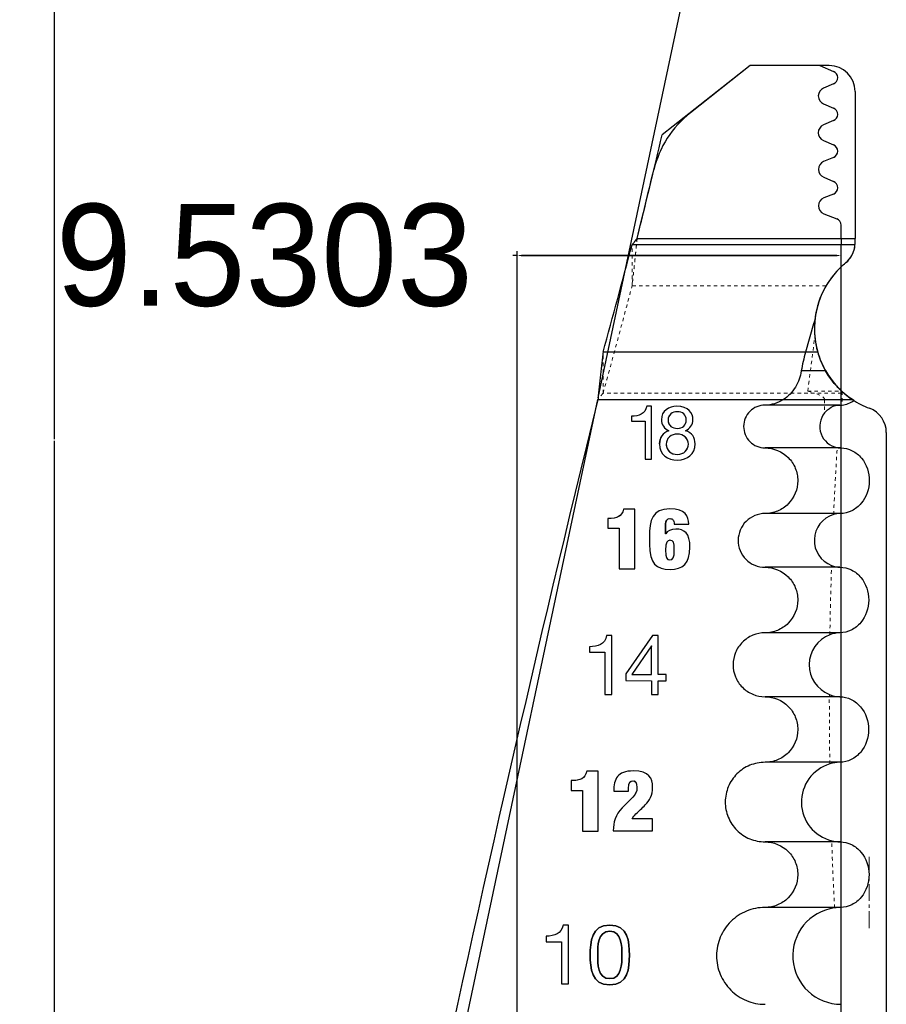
# Model space of a CAD drawing. Header units: inches. Extents: x -122 to 123, y -201 to 75.
# Tile 4 of 191: x -75 to -50, y -47 to -18. Entities that reach past the tile are written whole.
import ezdxf

# ---------------------------------------------------------------- set-up
doc = ezdxf.new("R2010")
doc.units = ezdxf.units.IN
doc.header["$MEASUREMENT"] = 0
doc.header["$PDSIZE"] = -1
doc.linetypes.add('CENTERX2', pattern=[0.8, 0.5, -0.1, 0.1, -0.1])
doc.linetypes.add('HIDDEN', pattern=[0.075, 0.05, -0.025])
doc.dimstyles.get("Standard").update_dxf_attribs({"dimtxt": 0.18, "dimasz": 0.18, "dimexe": 0.18, "dimexo": 0.0625, "dimgap": 0.09, "dimtad": 0, "dimtih": 1, "dimtoh": 1, "dimdec": 4, "dimzin": 0, "dimdsep": 46, "dimtxsty": 'Standard', "dimcen": 0.09, "dimadec": 0, "dimazin": 0, "dimtfac": 1, "dimtdec": 4, "dimtofl": 0, "dimtmove": 0, "dimatfit": 3, "dimfxl": 1, "dimtolj": 1, "dimtzin": 0, "dimarcsym": 0})

# ---------------------------------------------------------------- blocks, each defined once
blk = doc.blocks.new('*D118')
at = {"color": 0, "lineweight": -2}
for p, q in [((-60.428, -24.503), (-60.558, -24.503)), ((-60.428, -64.241), (-60.428, -24.378)), ((-51.027, -24.503), (-60.298, -24.503)), ((-60.298, -24.503), (-51.027, -24.503)), ((-50.897, -77.541), (-50.897, -24.378))]:
    blk.add_line(p, q, dxfattribs=at)
at = {"color": 0}
for points in [[(-60.298, -24.481), (-60.298, -24.525), (-60.428, -24.503)], [(-51.027, -24.525), (-51.027, -24.481), (-50.897, -24.503)]]:
    blk.add_solid(points, dxfattribs=at)
at = {"layer": 'Defpoints', "color": 0}
for p in [(-60.428, -24.503), (-60.428, -24.503), (-60.428, -64.291), (-50.897, -77.591)]:
    blk.add_point(p, dxfattribs=at)
at = {"color": 0, "insert": (-67.868, -24.503), "char_height": 3, "attachment_point": 5}
blk.add_mtext('\\A1;9.5303', dxfattribs=at)
blk = doc.blocks.new('*D151')
at = {"color": 0, "lineweight": -2}
for p, q in [((-74.046, -29.906), (-74.046, 1.231)), ((-58.046, -28.694), (-52.18, -1.065))]:
    blk.add_line(p, q, dxfattribs=at)
for start, end in [(88.81779, 89.92917), (78.0848, 79.15327)]:
    blk.add_arc((-74.046, -104.057), 105.162, start, end, dxfattribs=at)
at = {"color": 0}
for points in [[(-73.916, 1.127), (-73.916, 1.084), (-74.046, 1.106)], [(-52.338, -1.181), (-52.329, -1.139), (-52.206, -1.187)]]:
    blk.add_solid(points, dxfattribs=at)
at = {"layer": 'Defpoints', "color": 0}
for p in [(-59.427, 0.085), (-58.056, -28.743), (-74.046, -29.956), (-74.046, -57.418), (-67.387, -72.693)]:
    blk.add_point(p, dxfattribs=at)
at = {"color": 0, "insert": (-63.066, 0.531), "char_height": 3, "attachment_point": 5}
blk.add_mtext('\\A1;11.9860%%d', dxfattribs=at)

msp = doc.modelspace()

# ---------------------------------------------------------------- linework, layer by layer
at = {"color": 7, "linetype": 'Continuous', "lineweight": 25}
for p, q in [((-53.57408, -18.91301), (-56.16262, -20.95539)), ((-53.57408, -18.91301), (-55.33365, -20.30133)), ((-51.2505, -18.91301), (-53.57408, -18.91301)), ((-51.5217, -18.91301), (-53.57408, -18.91301)), ((-51.2505, -18.91301), (-51.5217, -18.91301)), ((-51.5217, -18.91301), (-51.11909, -19.08391)), ((-51.11909, -19.45211), (-51.41695, -19.57855)), ((-50.4885, -19.67501), (-50.4885, -23.99675)), ((-50.4885, -19.67501), (-50.4885, -23.99675)), ((-51.41695, -20.0388), (-51.12027, -20.16473)), ((-51.12028, -20.53294), (-51.41814, -20.65937)), ((-51.41814, -21.11962), (-51.11909, -21.24656)), ((-51.11909, -21.61476), (-51.41295, -21.7395)), ((-51.41173, -22.20026), (-51.11999, -22.32228)), ((-51.12359, -22.69277), (-51.40996, -22.80607)), ((-51.40917, -23.27131), (-51.02427, -23.42211)), ((-50.89723, -23.99675), (-50.89723, -23.60832)), ((-56.89983, -23.99675), (-50.4885, -23.99675)), ((-56.89983, -23.99675), (-50.89723, -23.99675)), ((-50.89723, -23.99675), (-50.89723, -24.18568)), ((-50.89723, -23.99675), (-50.4885, -23.99675)), ((-50.4885, -24.13256), (-50.4885, -23.99675)), ((-50.4885, -24.13256), (-50.4885, -23.99675)), ((-50.49035, -24.18568), (-57.04828, -24.18568)), ((-50.89723, -24.18568), (-57.04828, -24.18568)), ((-50.89723, -24.83576), (-50.89723, -24.18568)), ((-51.70828, -26.5133), (-51.94585, -27.34467)), ((-51.68041, -26.5133), (-51.70828, -26.5133)), ((-51.58808, -27.34467), (-57.90287, -27.34467)), ((-51.94585, -27.34467), (-57.90287, -27.34467)), ((-51.35497, -27.89758), (-52.06941, -27.89758)), ((-58.05644, -28.74268), (-50.56282, -28.74268)), ((-58.05644, -28.74268), (-52.59815, -28.74268)), ((-56.47421, -28.93542), (-56.61701, -28.93542)), ((-56.47421, -28.93542), (-56.61701, -28.93542)), ((-56.47421, -30.49329), (-56.47421, -28.93542)), ((-56.47421, -30.49329), (-56.47421, -28.93542)), ((-50.93674, -28.90356), (-53.1379, -28.90356)), ((-57.06522, -29.2278), (-57.06522, -29.37704)), ((-57.06522, -29.2278), (-57.06522, -29.37704)), ((-57.06522, -29.37704), (-56.66093, -29.37704)), ((-57.06522, -29.37704), (-56.66093, -29.37704)), ((-56.66093, -29.37704), (-56.66093, -30.49329)), ((-56.66093, -29.37704), (-56.66093, -30.49329)), ((-49.56902, -29.71082), (-49.56901, -46.89631)), ((-49.56902, -29.71082), (-49.56901, -46.89631)), ((-56.24184, -30.04504), (-56.2211, -29.91362)), ((-50.91139, -30.16356), (-53.1379, -30.16356)), ((-56.66093, -30.49329), (-56.47421, -30.49329)), ((-56.66093, -30.49329), (-56.47421, -30.49329)), ((-56.96915, -31.96982), (-57.30005, -31.96982)), ((-56.96915, -31.96982), (-57.30005, -31.96982)), ((-56.96915, -33.71924), (-56.96915, -31.96982)), ((-56.96915, -33.71924), (-56.96915, -31.96982)), ((-50.92407, -32.09356), (-53.1379, -32.09356)), ((-57.75963, -32.24177), (-57.75963, -32.52823)), ((-57.75963, -32.24177), (-57.75963, -32.52823)), ((-55.81138, -32.40743), (-55.38143, -32.40743)), ((-55.81138, -32.40743), (-55.38143, -32.40743)), ((-57.75963, -32.52823), (-57.42873, -32.52823)), ((-57.75963, -32.52823), (-57.42873, -32.52823)), ((-57.42873, -32.52823), (-57.42873, -33.71924)), ((-57.42873, -32.52823), (-57.42873, -33.71924)), ((-56.05822, -32.68895), (-56.06321, -32.68895)), ((-56.05822, -32.68895), (-56.06321, -32.68895)), ((-57.42873, -33.71924), (-56.96915, -33.71924)), ((-57.42873, -33.71924), (-56.96915, -33.71924)), ((-50.93164, -33.67356), (-53.1379, -33.67356)), ((-50.93746, -35.60356), (-53.1379, -35.60356)), ((-57.64188, -35.68649), (-57.80052, -35.68649)), ((-57.64188, -35.68649), (-57.80052, -35.68649)), ((-57.64188, -37.4159), (-57.64188, -35.68649)), ((-57.64188, -37.4159), (-57.64188, -35.68649)), ((-56.44534, -35.68655), (-57.23341, -36.81107)), ((-56.44534, -35.68655), (-57.23341, -36.81107)), ((-56.27946, -35.68655), (-56.44534, -35.68655)), ((-56.27946, -35.68655), (-56.44534, -35.68655)), ((-56.27946, -36.82815), (-56.27946, -35.68655)), ((-56.27946, -36.82815), (-56.27946, -35.68655)), ((-58.298, -36.01108), (-58.298, -36.17675)), ((-58.298, -36.01108), (-58.298, -36.17675)), ((-58.298, -36.17675), (-57.84927, -36.17675)), ((-58.298, -36.17675), (-57.84927, -36.17675)), ((-57.84927, -36.17675), (-57.84927, -37.4159)), ((-57.84927, -36.17675), (-57.84927, -37.4159)), ((-56.47979, -35.98186), (-57.05512, -36.82815)), ((-56.47979, -35.98186), (-57.05512, -36.82815)), ((-56.47462, -36.82815), (-56.47463, -36.00412)), ((-56.47462, -36.82815), (-56.47463, -36.00412)), ((-57.23341, -36.81107), (-57.23341, -37.01105)), ((-57.23341, -36.81107), (-57.23341, -37.01105)), ((-57.23341, -37.01105), (-56.47463, -37.01135)), ((-57.23341, -37.01105), (-56.47463, -37.01135)), ((-57.05512, -36.82815), (-56.47462, -36.82815)), ((-57.05512, -36.82815), (-56.47462, -36.82815)), ((-56.47463, -37.01135), (-56.47462, -37.41343)), ((-56.47463, -37.01135), (-56.47462, -37.41343)), ((-56.04536, -36.82815), (-56.27946, -36.82815)), ((-56.04536, -36.82815), (-56.27946, -36.82815)), ((-56.27946, -37.38008), (-56.27946, -37.01143)), ((-56.27946, -37.01143), (-56.04536, -37.01152)), ((-56.27946, -37.38008), (-56.27946, -37.01143)), ((-56.27946, -37.01143), (-56.04536, -37.01152)), ((-56.04536, -37.01152), (-56.04536, -36.82815)), ((-56.04536, -37.01152), (-56.04536, -36.82815)), ((-57.84927, -37.4159), (-57.64188, -37.4159)), ((-57.84927, -37.4159), (-57.64188, -37.4159)), ((-56.47462, -37.41343), (-56.45447, -37.41601)), ((-56.47462, -37.41343), (-56.45447, -37.41601)), ((-56.45447, -37.41601), (-56.28165, -37.41601)), ((-56.45447, -37.41601), (-56.28165, -37.41601)), ((-56.28165, -37.41601), (-56.27946, -37.38008)), ((-56.28165, -37.41601), (-56.27946, -37.38008)), ((-50.93949, -37.48356), (-53.1379, -37.48356)), ((-58.04984, -39.67881), (-58.38264, -39.67881)), ((-58.04984, -39.67881), (-58.38264, -39.67881)), ((-58.04984, -41.43828), (-58.04984, -39.67881)), ((-58.04984, -41.43828), (-58.04984, -39.67881)), ((-50.93785, -39.41356), (-53.1379, -39.41356)), ((-58.8448, -39.95233), (-58.8448, -40.24042)), ((-58.8448, -39.95233), (-58.8448, -40.24042)), ((-58.8448, -40.24042), (-58.512, -40.24042)), ((-58.8448, -40.24042), (-58.512, -40.24042)), ((-58.512, -40.24042), (-58.512, -41.43828)), ((-58.512, -40.24042), (-58.512, -41.43828)), ((-57.58746, -40.26296), (-57.1551, -40.26296)), ((-57.58746, -40.26296), (-57.1551, -40.26296)), ((-56.4442, -41.07819), (-57.05054, -41.07819)), ((-56.4442, -41.07819), (-57.05054, -41.07819)), ((-56.4442, -41.426), (-56.4442, -41.07819)), ((-56.4442, -41.426), (-56.4442, -41.07819)), ((-57.60227, -41.426), (-56.4442, -41.426)), ((-57.60227, -41.426), (-56.4442, -41.426)), ((-58.512, -41.43828), (-58.04984, -41.43828)), ((-58.512, -41.43828), (-58.04984, -41.43828)), ((-50.9308, -41.75356), (-53.1379, -41.75356)), ((-50.92082, -43.68356), (-53.1379, -43.68356)), ((-58.91929, -44.20329), (-59.07793, -44.20329)), ((-58.91929, -44.20329), (-59.07793, -44.20329)), ((-58.91929, -45.9327), (-58.91929, -44.20329)), ((-58.91929, -45.9327), (-58.91929, -44.20329)), ((-59.5754, -44.52788), (-59.5754, -44.6935)), ((-59.5754, -44.52788), (-59.5754, -44.6935)), ((-59.5754, -44.6935), (-59.12668, -44.6935)), ((-59.5754, -44.6935), (-59.12668, -44.6935)), ((-59.12668, -44.6935), (-59.12668, -45.9327)), ((-59.12668, -44.6935), (-59.12668, -45.9327)), ((-59.12668, -45.9327), (-58.91929, -45.9327)), ((-59.12668, -45.9327), (-58.91929, -45.9327))]:
    msp.add_line(p, q, dxfattribs=at)
at = {"color": 7, "linetype": 'HIDDEN', "lineweight": 18}
for p, q in [((-56.89983, -23.99675), (-50.89723, -23.99675)), ((-56.89983, -23.99675), (-50.89723, -23.99675)), ((-57.04828, -25.39477), (-57.04828, -24.18568)), ((-57.04828, -25.39477), (-57.04828, -24.18568)), ((-51.34253, -25.39477), (-57.04828, -25.39477)), ((-51.34253, -25.39477), (-57.04828, -25.39477)), ((-51.87993, -28.49123), (-51.67296, -26.89721)), ((-57.90287, -28.55376), (-57.90287, -27.34467)), ((-57.90287, -28.55376), (-57.90287, -27.34467)), ((-50.88513, -28.55376), (-57.90287, -28.55376)), ((-51.6777, -28.55376), (-57.90287, -28.55376)), ((-51.87993, -28.49123), (-50.8694, -28.49123)), ((-51.87993, -28.49123), (-51.6777, -28.55376)), ((-50.8694, -28.49756), (-50.8694, -28.90045)), ((-58.05644, -28.74268), (-50.56282, -28.74268)), ((-58.05644, -28.74268), (-51.38394, -28.74268)), ((-51.38394, -28.74268), (-51.38394, -29.13354)), ((-55.93747, -32.24426), (-55.97654, -32.25171))]:
    msp.add_line(p, q, dxfattribs=at)
for p, q in [((-67.38712, -72.69274), (-58.05644, -28.74268)), ((-74.04572, -57.41778), (-74.04572, -29.95643))]:
    msp.add_line(p, q)
at = {"color": 7, "linetype": 'CENTERX2', "lineweight": 18}
msp.add_line((-50.07819, -44.29381), (-50.07819, -42.09674), dxfattribs=at)
at = {"color": 7, "linetype": 'HIDDEN', "lineweight": 18, "flags": 128}
msp.add_lwpolyline([(-55.90435, -29.53131), (-55.82026, -29.5752), (-55.71198, -29.59024), (-55.60981, -29.57335), (-55.5283, -29.5243), (-55.47433, -29.44557), (-55.45481, -29.33964), (-55.46368, -29.2678), (-55.48901, -29.20832), (-55.5289, -29.16152), (-55.61185, -29.11575), (-55.71681, -29.10027), (-55.82229, -29.11575), (-55.90891, -29.16152), (-55.95169, -29.20832), (-55.97933, -29.2678), (-55.98914, -29.33964), (-55.98914, -29.33964)], dxfattribs=at)
at = {"color": 7, "linetype": 'Continuous', "lineweight": 25}
for centre, radius, start, end in [((-51.2505, -19.67501), 0.762, 0.000005, 90), ((-51.2505, -19.67501), 0.762, 0.000005, 90), ((-51.19723, -19.26801), 0.2, 293, 67), ((-51.31927, -19.80867), 0.25, 113, 247), ((-51.19842, -20.34883), 0.2, 292.998628, 67), ((-53.44566, -22.69419), 3.048, 128.273839, 166.43121), ((-51.32046, -20.8895), 0.25, 113.000646, 247), ((-559.89097, 99.53585), 517.9386, 346.2014904, 346.5476773), ((-51.19723, -21.43066), 0.2, 293, 67), ((-559.89097, 99.53585), 517.9386, 346.2014904, 346.43121), ((-51.31526, -21.96963), 0.25, 113, 247.301611), ((-51.19717, -22.5068), 0.2, 291.585927, 67.303312), ((-51.31797, -23.03854), 0.25, 111.587669, 248.606436), ((-51.09723, -23.60832), 0.2, 0, 68.604405), ((-492.3984, 91.89316), 450.55968, 344.6542109, 345.0703679), ((-492.3984, 91.89316), 450.55968, 344.6542109, 345.0703679), ((-51.2505, -24.13256), 0.762, 309.297077, 356.003021), ((-49.18454, -26.65693), 2.5, 129.297077, 195.967636), ((-49.18454, -26.65693), 2.5, 133.241821, 174.337198), ((-49.18454, -26.65693), 2.5, 176.706464, 209.752836), ((-49.18454, -26.65693), 2.5, 203.49081, 227.828447), ((621.6643, -196.01406), 700, 166.17488566, 169.85305526), ((621.6643, -196.01406), 700, 166.17488566, 169.85305526), ((-49.18454, -26.65693), 2.5, 236.542885, 249.423047), ((-49.18454, -26.65693), 2.5, 236.542885, 249.423047), ((-50.89723, -29.53356), 0.63, 140.583336, 259.373329), ((-50.33102, -29.71082), 0.762, 0.000005, 69.423047), ((-50.33102, -29.71082), 0.762, 0.000005, 69.423047), ((-50.89723, -32.88356), 0.79, 106.380189, 249.094836), ((-50.89723, -36.54356), 0.94, 110.70943, 248.268641), ((-56.48686, -35.99523), 0.01512, 323.995108, 62.143539), ((-56.48686, -35.99523), 0.01512, 323.995108, 62.143539), ((-50.89723, -40.58356), 1.17, 106.584636, 256.255358), ((-50.89723, -45.10856), 1.425, 97.829751, 269.918442)]:
    msp.add_arc(centre, radius, start, end, dxfattribs=at)
at = {"color": 7, "linetype": 'HIDDEN', "lineweight": 18}
for centre, radius, start, end in [((-53.44566, -22.69419), 3.048, 128.273839, 166.43121), ((-492.3984, 90.68407), 450.55968, 344.6542109, 345.0703679), ((-492.3984, 90.68407), 450.55968, 344.6542109, 345.0703679), ((-49.18454, -26.65693), 2.5, 149.677482, 195.703021)]:
    msp.add_arc(centre, radius, start, end, dxfattribs=at)
at = {"color": 7, "linetype": 'Continuous', "lineweight": 25}
for centre, major_axis, ratio, start_param, end_param in [((-50.48751, -26.5133), (-1.20123, -0.49729), 0.72224946, 5.65947359, 5.76271268), ((-49.54713, -28.74268), (0, -3.7), 0.70020754, 4.32492589, 4.48195004)]:
    msp.add_ellipse(centre, major_axis=major_axis, ratio=ratio, start_param=start_param, end_param=end_param, dxfattribs=at)
at = {"color": 7, "linetype": 'HIDDEN', "lineweight": 18}
msp.add_ellipse((-55.34674, -28.74268), major_axis=(-3.9628, 0), ratio=0.12617332, start_param=3.14159265, end_param=3.52905575, dxfattribs=at)
at = {"color": 7, "linetype": 'Continuous', "lineweight": 25}
for points, knots in [([(-56.89983, -23.99675), (-56.91217, -24.0129), (-56.93687, -24.04521), (-56.97396, -24.09316), (-57.0111, -24.14034), (-57.03588, -24.17056), (-57.04828, -24.18568)], [0, 0, 0, 0, 0.24984852, 0.49979797, 0.74984844, 1, 1, 1, 1]), ([(-56.89983, -23.99675), (-56.91217, -24.0129), (-56.93687, -24.04521), (-56.97396, -24.09316), (-57.0111, -24.14034), (-57.03588, -24.17056), (-57.04828, -24.18568)], [0, 0, 0, 0, 0.24984852, 0.49979797, 0.74984844, 1, 1, 1, 1]), ([(-50.76789, -24.72225), (-50.68041, -24.65065), (-50.61036, -24.56078), (-50.5143, -24.35876), (-50.4885, -24.24647), (-50.4885, -24.13256)], [0, 0, 0, 0, 0.5, 0.5, 1, 1, 1, 1]), ([(-57.90287, -27.34467), (-57.90926, -27.4003), (-57.92202, -27.51155), (-57.94119, -27.6822), (-57.96037, -27.85509), (-57.97956, -28.03013), (-57.99877, -28.2068), (-58.01798, -28.38474), (-58.0372, -28.5635), (-58.05003, -28.68295), (-58.05644, -28.74268)], [0, 0, 0, 0, 0.12501361, 0.25002333, 0.37502917, 0.50003112, 0.62502918, 0.75002335, 0.87501362, 1, 1, 1, 1]), ([(-57.90287, -27.34467), (-57.90926, -27.4003), (-57.92202, -27.51155), (-57.94119, -27.6822), (-57.96037, -27.85509), (-57.97956, -28.03013), (-57.99877, -28.2068), (-58.01798, -28.38474), (-58.0372, -28.5635), (-58.05003, -28.68295), (-58.05644, -28.74268)], [0, 0, 0, 0, 0.12501361, 0.25002333, 0.37502917, 0.50003112, 0.62502918, 0.75002335, 0.87501362, 1, 1, 1, 1]), ([(-51.58808, -27.34467), (-51.54929, -27.48024), (-51.49877, -27.61364), (-51.37284, -27.87442), (-51.29634, -28.00319), (-51.12182, -28.24408), (-51.02417, -28.35641), (-50.80789, -28.56408), (-50.6891, -28.65923), (-50.56282, -28.74268)], [0, 0, 0, 0, 0.25, 0.25, 0.5, 0.5, 0.75, 0.75, 1, 1, 1, 1]), ([(-52.06941, -27.89758), (-52.09664, -28.06333), (-52.15542, -28.22645), (-52.33359, -28.52004), (-52.45325, -28.64911), (-52.59815, -28.74268)], [0, 0, 0, 0, 0.5, 0.5, 1, 1, 1, 1]), ([(-50.51975, -28.77051), (-50.63832, -28.69561), (-50.7718, -28.59811), (-50.98194, -28.39725), (-51.05391, -28.32104), (-51.20167, -28.13848), (-51.27699, -28.03401), (-51.35497, -27.89758)], [0, 0, 0, 0, 0.5, 0.5, 0.75, 0.75, 1, 1, 1, 1]), ([(-50.85515, -28.51679), (-50.81065, -28.55676), (-50.76392, -28.59584), (-50.66635, -28.67139), (-50.61515, -28.7081), (-50.56282, -28.74268)], [0, 0, 0, 0, 0.5, 0.5, 1, 1, 1, 1]), ([(-55.47272, -29.65622), (-55.34525, -29.59907), (-55.25758, -29.47154), (-55.25758, -29.33303), (-55.25758, -29.13545), (-55.38918, -28.93538), (-55.72973, -28.93538), (-55.96933, -28.93538), (-56.18689, -29.07611), (-56.18689, -29.33303), (-56.18689, -29.47371), (-56.0987, -29.60344), (-55.96933, -29.65622)], [0.375, 0.375, 0.375, 0.375, 0.5, 0.5, 0.5, 0.625, 0.625, 0.625, 0.75, 0.75, 0.75, 0.875, 0.875, 0.875, 0.875]), ([(-55.47272, -29.65622), (-55.34525, -29.59907), (-55.25758, -29.47154), (-55.25758, -29.33303), (-55.25758, -29.13545), (-55.38918, -28.93538), (-55.72973, -28.93538), (-55.96933, -28.93538), (-56.18689, -29.07611), (-56.18689, -29.33303), (-56.18689, -29.47371), (-56.0987, -29.60344), (-55.96933, -29.65622)], [0.375, 0.375, 0.375, 0.375, 0.5, 0.5, 0.5, 0.625, 0.625, 0.625, 0.75, 0.75, 0.75, 0.875, 0.875, 0.875, 0.875]), ([(-55.47272, -29.65622), (-55.34525, -29.59907), (-55.25758, -29.47154), (-55.25758, -29.33303), (-55.25758, -29.13545), (-55.38918, -28.93538), (-55.72973, -28.93538), (-55.96933, -28.93538), (-56.18689, -29.07611), (-56.18689, -29.33303), (-56.18689, -29.47371), (-56.0987, -29.60344), (-55.96933, -29.65622)], [0.375, 0.375, 0.375, 0.375, 0.5, 0.5, 0.5, 0.625, 0.625, 0.625, 0.75, 0.75, 0.75, 0.875, 0.875, 0.875, 0.875]), ([(-53.1379, -28.90356), (-53.22092, -28.90356), (-53.30226, -28.91982), (-53.45462, -28.98276), (-53.52433, -29.02928), (-53.69867, -29.20289), (-53.7671, -29.3667), (-53.76868, -29.69435), (-53.70145, -29.86047), (-53.46719, -30.09572), (-53.30393, -30.16356), (-53.1379, -30.16356)], [0, 0, 0, 0, 0.125, 0.125, 0.25, 0.25, 0.5, 0.5, 0.75, 0.75, 1, 1, 1, 1]), ([(-51.38394, -29.13354), (-51.33097, -29.0634), (-51.2641, -29.00577), (-51.11042, -28.92547), (-51.02434, -28.90356), (-50.93674, -28.90356)], [0, 0, 0, 0, 0.5, 0.5, 1, 1, 1, 1]), ([(-55.98914, -29.33964), (-55.98914, -29.18381), (-55.86598, -29.10027), (-55.71681, -29.10027), (-55.56505, -29.10027), (-55.45481, -29.18381), (-55.45481, -29.33964), (-55.45481, -29.49792), (-55.56505, -29.59024), (-55.71198, -29.59024), (-55.86598, -29.59024), (-55.98914, -29.51112), (-55.98914, -29.33964)], [0, 0, 0, 0, 0.25, 0.25, 0.25, 0.5, 0.5, 0.5, 0.75, 0.75, 0.75, 1, 1, 1, 1]), ([(-55.98914, -29.33964), (-55.98914, -29.18381), (-55.86598, -29.10027), (-55.71681, -29.10027), (-55.56505, -29.10027), (-55.45481, -29.18381), (-55.45481, -29.33964), (-55.45481, -29.49792), (-55.56505, -29.59024), (-55.71198, -29.59024), (-55.86598, -29.59024), (-55.98914, -29.51112), (-55.98914, -29.33964)], [0, 0, 0, 0, 0.25, 0.25, 0.25, 0.5, 0.5, 0.5, 0.75, 0.75, 0.75, 1, 1, 1, 1]), ([(-55.98914, -29.33964), (-55.9876, -29.36617), (-55.98472, -29.41594), (-55.95411, -29.47999), (-55.92632, -29.52015), (-55.90568, -29.53064), (-55.90435, -29.53131)], [0, 0, 0, 0, 0.36274746, 0.68039305, 0.97940388, 1, 1, 1, 1]), ([(-56.24184, -30.04504), (-56.24184, -30.36356), (-56.01102, -30.51965), (-55.71198, -30.51965), (-55.42432, -30.51965), (-55.19574, -30.34597), (-55.19574, -30.04504), (-55.19574, -29.85158), (-55.28582, -29.71556), (-55.47272, -29.65622)], [0, 0, 0, 0, 0.125, 0.125, 0.125, 0.25, 0.25, 0.25, 0.375, 0.375, 0.375, 0.375]), ([(-56.24184, -30.04504), (-56.24184, -30.36356), (-56.01102, -30.51965), (-55.71198, -30.51965), (-55.42432, -30.51965), (-55.19574, -30.34597), (-55.19574, -30.04504), (-55.19574, -29.85158), (-55.28582, -29.71556), (-55.47272, -29.65622)], [0, 0, 0, 0, 0.125, 0.125, 0.125, 0.25, 0.25, 0.25, 0.375, 0.375, 0.375, 0.375]), ([(-56.24184, -30.04504), (-56.24184, -30.36356), (-56.01102, -30.51965), (-55.71198, -30.51965), (-55.42432, -30.51965), (-55.19574, -30.34597), (-55.19574, -30.04504), (-55.19574, -29.85158), (-55.28582, -29.71556), (-55.47272, -29.65622)], [0, 0, 0, 0, 0.125, 0.125, 0.125, 0.25, 0.25, 0.25, 0.375, 0.375, 0.375, 0.375]), ([(-55.71422, -29.75514), (-55.53869, -29.75514), (-55.39366, -29.88239), (-55.39366, -30.05165), (-55.39366, -30.22533), (-55.52526, -30.35475), (-55.71198, -30.35475), (-55.9056, -30.35475), (-56.04409, -30.24074), (-56.04409, -30.05387), (-56.04409, -29.8736), (-55.89888, -29.75514), (-55.71422, -29.75514)], [0, 0, 0, 0, 0.25, 0.25, 0.25, 0.5, 0.5, 0.5, 0.75, 0.75, 0.75, 1, 1, 1, 1]), ([(-55.71422, -29.75514), (-55.53869, -29.75514), (-55.39366, -29.88239), (-55.39366, -30.05165), (-55.39366, -30.22533), (-55.52526, -30.35475), (-55.71198, -30.35475), (-55.9056, -30.35475), (-56.04409, -30.24074), (-56.04409, -30.05387), (-56.04409, -29.8736), (-55.89888, -29.75514), (-55.71422, -29.75514)], [0, 0, 0, 0, 0.25, 0.25, 0.25, 0.5, 0.5, 0.5, 0.75, 0.75, 0.75, 1, 1, 1, 1]), ([(-53.1379, -30.16356), (-52.88453, -30.16356), (-52.63383, -30.26777), (-52.36596, -30.53586), (-52.29444, -30.64294), (-52.19774, -30.87687), (-52.17278, -31.00321), (-52.17313, -31.38197), (-52.27744, -31.63333), (-52.54604, -31.90117), (-52.65333, -31.97258), (-52.88676, -32.06883), (-53.01121, -32.09356), (-53.1379, -32.09356)], [0, 0, 0, 0, 0.25, 0.25, 0.375, 0.375, 0.5, 0.5, 0.75, 0.75, 0.875, 0.875, 1, 1, 1, 1]), ([(-50.91139, -30.16356), (-50.79326, -30.16356), (-50.67728, -30.1919), (-50.46682, -30.29706), (-50.37239, -30.37443), (-50.14669, -30.64865), (-50.06817, -30.89045), (-50.07214, -31.37032), (-50.15426, -31.61097), (-50.38432, -31.88451), (-50.47909, -31.96087), (-50.69008, -32.0653), (-50.80598, -32.09356), (-50.92407, -32.09356)], [0, 0, 0, 0, 0.125, 0.125, 0.25, 0.25, 0.5, 0.5, 0.75, 0.75, 0.875, 0.875, 1, 1, 1, 1]), ([(-55.38143, -32.40743), (-55.38401, -32.17501), (-55.48254, -31.95745), (-55.93506, -31.95745), (-56.4563, -31.95745), (-56.5376, -32.26402), (-56.5376, -32.80269), (-56.5376, -32.86778), (-56.5376, -32.93289), (-56.5376, -32.99798), (-56.5376, -33.56877), (-56.33262, -33.7415), (-55.93213, -33.7415), (-55.55678, -33.7415), (-55.34698, -33.55639), (-55.34698, -33.08172), (-55.34698, -32.67166), (-55.5151, -32.5505), (-55.76435, -32.5505), (-55.89785, -32.5505), (-56.01877, -32.6052), (-56.05822, -32.68895)], [0.230769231, 0.230769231, 0.230769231, 0.230769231, 0.307692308, 0.307692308, 0.307692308, 0.384615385, 0.384615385, 0.384615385, 0.461538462, 0.461538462, 0.461538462, 0.538461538, 0.538461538, 0.538461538, 0.615384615, 0.615384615, 0.615384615, 0.692307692, 0.692307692, 0.692307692, 0.769230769, 0.769230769, 0.769230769, 0.769230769]), ([(-55.38143, -32.40743), (-55.38401, -32.17501), (-55.48254, -31.95745), (-55.93506, -31.95745), (-56.4563, -31.95745), (-56.5376, -32.26402), (-56.5376, -32.80269), (-56.5376, -32.86778), (-56.5376, -32.93289), (-56.5376, -32.99798), (-56.5376, -33.56877), (-56.33262, -33.7415), (-55.93213, -33.7415), (-55.55678, -33.7415), (-55.34698, -33.55639), (-55.34698, -33.08172), (-55.34698, -32.67166), (-55.5151, -32.5505), (-55.76435, -32.5505), (-55.89785, -32.5505), (-56.01877, -32.6052), (-56.05822, -32.68895)], [0.230769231, 0.230769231, 0.230769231, 0.230769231, 0.307692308, 0.307692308, 0.307692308, 0.384615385, 0.384615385, 0.384615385, 0.461538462, 0.461538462, 0.461538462, 0.538461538, 0.538461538, 0.538461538, 0.615384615, 0.615384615, 0.615384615, 0.692307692, 0.692307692, 0.692307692, 0.769230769, 0.769230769, 0.769230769, 0.769230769]), ([(-55.38143, -32.40743), (-55.38401, -32.17501), (-55.48254, -31.95745), (-55.93506, -31.95745), (-56.4563, -31.95745), (-56.5376, -32.26402), (-56.5376, -32.80269), (-56.5376, -32.86778), (-56.5376, -32.93289), (-56.5376, -32.99798), (-56.5376, -33.56877), (-56.33262, -33.7415), (-55.93213, -33.7415), (-55.55678, -33.7415), (-55.34698, -33.55639), (-55.34698, -33.08172), (-55.34698, -32.67166), (-55.5151, -32.5505), (-55.76435, -32.5505), (-55.89785, -32.5505), (-56.01877, -32.6052), (-56.05822, -32.68895)], [0.230769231, 0.230769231, 0.230769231, 0.230769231, 0.307692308, 0.307692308, 0.307692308, 0.384615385, 0.384615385, 0.384615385, 0.461538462, 0.461538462, 0.461538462, 0.538461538, 0.538461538, 0.538461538, 0.615384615, 0.615384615, 0.615384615, 0.692307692, 0.692307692, 0.692307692, 0.769230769, 0.769230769, 0.769230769, 0.769230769]), ([(-53.1379, -32.09356), (-53.242, -32.09356), (-53.344, -32.11395), (-53.53505, -32.19288), (-53.62247, -32.25121), (-53.84108, -32.46891), (-53.9269, -32.67432), (-53.92838, -32.98247), (-53.90826, -33.08706), (-53.82958, -33.27908), (-53.77114, -33.36724), (-53.55082, -33.58849), (-53.3461, -33.67356), (-53.1379, -33.67356)], [0, 0, 0, 0, 0.125, 0.125, 0.25, 0.25, 0.5, 0.5, 0.625, 0.625, 0.75, 0.75, 1, 1, 1, 1]), ([(-55.97654, -32.25171), (-55.97788, -32.25194), (-55.99395, -32.25476), (-56.02115, -32.27747), (-56.05039, -32.32021), (-56.06425, -32.37902), (-56.06203, -32.50311), (-56.06269, -32.6071), (-56.06321, -32.68895)], [0, 0, 0, 0, 0.00864733, 0.10368249, 0.20996415, 0.33801071, 0.47888724, 1, 1, 1, 1]), ([(-56.06321, -32.68895), (-56.06321, -32.59592), (-56.06321, -32.50292), (-56.06321, -32.4099), (-56.06321, -32.29863), (-56.00413, -32.24426), (-55.93747, -32.24426)], [0.846153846, 0.846153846, 0.846153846, 0.846153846, 0.923076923, 0.923076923, 0.923076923, 1, 1, 1, 1]), ([(-56.06321, -32.68895), (-56.06321, -32.59592), (-56.06321, -32.50292), (-56.06321, -32.4099), (-56.06321, -32.29863), (-56.00413, -32.24426), (-55.93747, -32.24426)], [0.846153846, 0.846153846, 0.846153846, 0.846153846, 0.923076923, 0.923076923, 0.923076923, 1, 1, 1, 1]), ([(-55.93506, -32.88177), (-55.83859, -32.88177), (-55.80638, -32.94357), (-55.80638, -33.16825), (-55.80638, -33.39324), (-55.84841, -33.45504), (-55.93506, -33.45504), (-56.03135, -33.45504), (-56.06321, -33.39324), (-56.06321, -33.16825), (-56.06321, -32.94357), (-56.02118, -32.88177), (-55.93506, -32.88177)], [0, 0, 0, 0, 0.25, 0.25, 0.25, 0.5, 0.5, 0.5, 0.75, 0.75, 0.75, 1, 1, 1, 1]), ([(-55.93506, -32.88177), (-55.83859, -32.88177), (-55.80638, -32.94357), (-55.80638, -33.16825), (-55.80638, -33.39324), (-55.84841, -33.45504), (-55.93506, -33.45504), (-56.03135, -33.45504), (-56.06321, -33.39324), (-56.06321, -33.16825), (-56.06321, -32.94357), (-56.02118, -32.88177), (-55.93506, -32.88177)], [0, 0, 0, 0, 0.25, 0.25, 0.25, 0.5, 0.5, 0.5, 0.75, 0.75, 0.75, 1, 1, 1, 1]), ([(-53.1379, -33.67356), (-52.88453, -33.67356), (-52.63383, -33.77777), (-52.36596, -34.04586), (-52.29444, -34.15294), (-52.19774, -34.38687), (-52.17278, -34.51321), (-52.17313, -34.89197), (-52.27744, -35.14333), (-52.54604, -35.41117), (-52.65333, -35.48258), (-52.88676, -35.57883), (-53.01121, -35.60356), (-53.1379, -35.60356)], [0, 0, 0, 0, 0.25, 0.25, 0.375, 0.375, 0.5, 0.5, 0.75, 0.75, 0.875, 0.875, 1, 1, 1, 1]), ([(-50.93164, -33.67356), (-50.81353, -33.67356), (-50.69753, -33.7019), (-50.48694, -33.80691), (-50.39235, -33.88413), (-50.1658, -34.1579), (-50.08625, -34.39929), (-50.088, -34.87921), (-50.16906, -35.12021), (-50.39814, -35.39416), (-50.49268, -35.47067), (-50.70359, -35.57533), (-50.81939, -35.60356), (-50.93746, -35.60356)], [0, 0, 0, 0, 0.125, 0.125, 0.25, 0.25, 0.5, 0.5, 0.75, 0.75, 0.875, 0.875, 1, 1, 1, 1]), ([(-53.1379, -35.60356), (-53.26177, -35.60356), (-53.38314, -35.62782), (-53.61046, -35.72173), (-53.71447, -35.79115), (-53.88789, -35.96383), (-53.95798, -36.06819), (-54.05222, -36.29351), (-54.0773, -36.41681), (-54.07848, -36.66125), (-54.05453, -36.7857), (-53.96092, -37.01418), (-53.89137, -37.11908), (-53.71661, -37.29458), (-53.61201, -37.36458), (-53.3839, -37.45917), (-53.26177, -37.48356), (-53.1379, -37.48356)], [0, 0, 0, 0, 0.125, 0.125, 0.25, 0.25, 0.375, 0.375, 0.5, 0.5, 0.625, 0.625, 0.75, 0.75, 0.875, 0.875, 1, 1, 1, 1]), ([(-53.1379, -37.48356), (-52.88453, -37.48356), (-52.63383, -37.58777), (-52.36596, -37.85586), (-52.29444, -37.96294), (-52.19774, -38.19687), (-52.17278, -38.32321), (-52.17313, -38.70197), (-52.27744, -38.95333), (-52.54604, -39.22117), (-52.65333, -39.29258), (-52.88676, -39.38883), (-53.01121, -39.41356), (-53.1379, -39.41356)], [0, 0, 0, 0, 0.25, 0.25, 0.375, 0.375, 0.5, 0.5, 0.75, 0.75, 0.875, 0.875, 1, 1, 1, 1]), ([(-50.93949, -37.48356), (-50.8214, -37.48356), (-50.70537, -37.51189), (-50.49461, -37.61672), (-50.39985, -37.69377), (-50.17233, -37.967), (-50.09162, -38.20791), (-50.09091, -38.68786), (-50.17079, -38.92923), (-50.39878, -39.20367), (-50.49276, -39.28021), (-50.70425, -39.38547), (-50.81982, -39.41356), (-50.93785, -39.41356)], [0, 0, 0, 0, 0.125, 0.125, 0.25, 0.25, 0.5, 0.5, 0.75, 0.75, 0.875, 0.875, 1, 1, 1, 1]), ([(-56.66297, -40.66827), (-56.53154, -40.53647), (-56.4442, -40.3848), (-56.4442, -40.1464), (-56.4442, -39.88285), (-56.54859, -39.66652), (-57.01109, -39.66652), (-57.2495, -39.66652), (-57.39367, -39.72621), (-57.47791, -39.83064)], [0, 0, 0, 0, 0.0625, 0.0625, 0.0625, 0.125, 0.125, 0.125, 0.1875, 0.1875, 0.1875, 0.1875]), ([(-56.66297, -40.66827), (-56.53154, -40.53647), (-56.4442, -40.3848), (-56.4442, -40.1464), (-56.4442, -39.88285), (-56.54859, -39.66652), (-57.01109, -39.66652), (-57.2495, -39.66652), (-57.39367, -39.72621), (-57.47791, -39.83064)], [0, 0, 0, 0, 0.0625, 0.0625, 0.0625, 0.125, 0.125, 0.125, 0.1875, 0.1875, 0.1875, 0.1875]), ([(-56.66297, -40.66827), (-56.53154, -40.53647), (-56.4442, -40.3848), (-56.4442, -40.1464), (-56.4442, -39.88285), (-56.54859, -39.66652), (-57.01109, -39.66652), (-57.2495, -39.66652), (-57.39367, -39.72621), (-57.47791, -39.83064)], [0, 0, 0, 0, 0.0625, 0.0625, 0.0625, 0.125, 0.125, 0.125, 0.1875, 0.1875, 0.1875, 0.1875]), ([(-53.1379, -39.41356), (-53.29207, -39.41356), (-53.44314, -39.44376), (-53.72609, -39.56065), (-53.85555, -39.64704), (-54.0714, -39.86199), (-54.15864, -39.99188), (-54.27594, -40.27233), (-54.30715, -40.4258), (-54.30862, -40.73005), (-54.27881, -40.88494), (-54.16229, -41.16934), (-54.07573, -41.29989), (-53.85821, -41.51835), (-53.72802, -41.60546), (-53.44409, -41.7232), (-53.29207, -41.75356), (-53.1379, -41.75356)], [0, 0, 0, 0, 0.125, 0.125, 0.25, 0.25, 0.375, 0.375, 0.5, 0.5, 0.625, 0.625, 0.75, 0.75, 0.875, 0.875, 1, 1, 1, 1]), ([(-57.1551, -40.26296), (-57.1551, -40.23809), (-57.1551, -40.21322), (-57.1551, -40.18839), (-57.1551, -39.98978), (-57.09033, -39.95494), (-57.02574, -39.95494), (-56.95391, -39.95494), (-56.90671, -40.00218), (-56.90671, -40.15138), (-56.90671, -40.28285), (-56.9415, -40.34999), (-57.03073, -40.43949)], [0.3125, 0.3125, 0.3125, 0.3125, 0.375, 0.375, 0.375, 0.4375, 0.4375, 0.4375, 0.5, 0.5, 0.5, 0.5625, 0.5625, 0.5625, 0.5625]), ([(-57.1551, -40.26296), (-57.1551, -40.23809), (-57.1551, -40.21322), (-57.1551, -40.18839), (-57.1551, -39.98978), (-57.09033, -39.95494), (-57.02574, -39.95494), (-56.95391, -39.95494), (-56.90671, -40.00218), (-56.90671, -40.15138), (-56.90671, -40.28285), (-56.9415, -40.34999), (-57.03073, -40.43949)], [0.3125, 0.3125, 0.3125, 0.3125, 0.375, 0.375, 0.375, 0.4375, 0.4375, 0.4375, 0.5, 0.5, 0.5, 0.5625, 0.5625, 0.5625, 0.5625]), ([(-53.1379, -41.75356), (-52.88453, -41.75356), (-52.63383, -41.85777), (-52.36596, -42.12586), (-52.29444, -42.23294), (-52.19774, -42.46687), (-52.17278, -42.59321), (-52.17313, -42.97197), (-52.27744, -43.22333), (-52.54604, -43.49117), (-52.65333, -43.56258), (-52.88676, -43.65883), (-53.01121, -43.68356), (-53.1379, -43.68356)], [0, 0, 0, 0, 0.25, 0.25, 0.375, 0.375, 0.5, 0.5, 0.75, 0.75, 0.875, 0.875, 1, 1, 1, 1]), ([(-50.9308, -41.75356), (-50.81262, -41.75356), (-50.69647, -41.78192), (-50.48536, -41.88666), (-50.39034, -41.96361), (-50.16167, -42.23654), (-50.07974, -42.47716), (-50.07668, -42.95749), (-50.15559, -43.19936), (-50.38302, -43.47419), (-50.47713, -43.55065), (-50.68608, -43.65489), (-50.80264, -43.68356), (-50.92082, -43.68356)], [0, 0, 0, 0, 0.125, 0.125, 0.25, 0.25, 0.5, 0.5, 0.75, 0.75, 0.875, 0.875, 1, 1, 1, 1]), ([(-53.1379, -43.68356), (-53.32568, -43.68356), (-53.50967, -43.72034), (-53.76813, -43.82711), (-53.84983, -43.87066), (-54.0044, -43.97348), (-54.07769, -44.03338), (-54.27485, -44.22972), (-54.38111, -44.38792), (-54.52397, -44.7295), (-54.56199, -44.91641), (-54.56378, -45.28697), (-54.52747, -45.47562), (-54.38556, -45.822), (-54.28013, -45.98102), (-54.0152, -46.24708), (-53.85663, -46.35319), (-53.51082, -46.49658), (-53.32568, -46.53356), (-53.1379, -46.53356)], [0, 0, 0, 0, 0.125, 0.125, 0.1875, 0.1875, 0.25, 0.25, 0.375, 0.375, 0.5, 0.5, 0.625, 0.625, 0.75, 0.75, 0.875, 0.875, 1, 1, 1, 1]), ([(-57.70541, -44.20333), (-58.24663, -44.20333), (-58.28108, -44.70089), (-58.28108, -45.08405), (-58.28108, -45.46447), (-58.24663, -45.96203), (-57.70541, -45.96203), (-57.16384, -45.96203), (-57.12973, -45.46447), (-57.12973, -45.08405), (-57.12973, -44.70089), (-57.16384, -44.20333), (-57.70541, -44.20333)], [0, 0, 0, 0, 0.25, 0.25, 0.25, 0.5, 0.5, 0.5, 0.75, 0.75, 0.75, 1, 1, 1, 1]), ([(-57.70541, -44.20333), (-57.16384, -44.20333), (-57.12973, -44.70089), (-57.12973, -45.08405), (-57.12973, -45.46447), (-57.16384, -45.96203), (-57.70541, -45.96203), (-58.24663, -45.96203), (-58.28108, -45.46447), (-58.28108, -45.08405), (-58.28108, -44.70089), (-58.24663, -44.20333), (-57.70541, -44.20333)], [0, 0, 0, 0, 0.25, 0.25, 0.25, 0.5, 0.5, 0.5, 0.75, 0.75, 0.75, 1, 1, 1, 1]), ([(-57.70541, -44.20333), (-58.24663, -44.20333), (-58.28108, -44.70089), (-58.28108, -45.08405), (-58.28108, -45.46447), (-58.24663, -45.96203), (-57.70541, -45.96203), (-57.16384, -45.96203), (-57.12973, -45.46447), (-57.12973, -45.08405), (-57.12973, -44.70089), (-57.16384, -44.20333), (-57.70541, -44.20333)], [0, 0, 0, 0, 0.25, 0.25, 0.25, 0.5, 0.5, 0.5, 0.75, 0.75, 0.75, 1, 1, 1, 1]), ([(-57.70541, -45.77901), (-58.05905, -45.77901), (-58.06146, -45.34002), (-58.06146, -45.08129), (-58.06146, -44.82534), (-58.05905, -44.38635), (-57.70541, -44.38635), (-57.35177, -44.38635), (-57.34936, -44.82534), (-57.34936, -45.08129), (-57.34936, -45.34002), (-57.35177, -45.77901), (-57.70541, -45.77901)], [0, 0, 0, 0, 0.25, 0.25, 0.25, 0.5, 0.5, 0.5, 0.75, 0.75, 0.75, 1, 1, 1, 1]), ([(-57.70541, -45.77901), (-57.35177, -45.77901), (-57.34936, -45.34002), (-57.34936, -45.08129), (-57.34936, -44.82534), (-57.35177, -44.38635), (-57.70541, -44.38635), (-58.05905, -44.38635), (-58.06146, -44.82534), (-58.06146, -45.08129), (-58.06146, -45.34002), (-58.05905, -45.77901), (-57.70541, -45.77901)], [0, 0, 0, 0, 0.25, 0.25, 0.25, 0.5, 0.5, 0.5, 0.75, 0.75, 0.75, 1, 1, 1, 1]), ([(-57.70541, -45.77901), (-58.05905, -45.77901), (-58.06146, -45.34002), (-58.06146, -45.08129), (-58.06146, -44.82534), (-58.05905, -44.38635), (-57.70541, -44.38635), (-57.35177, -44.38635), (-57.34936, -44.82534), (-57.34936, -45.08129), (-57.34936, -45.34002), (-57.35177, -45.77901), (-57.70541, -45.77901)], [0, 0, 0, 0, 0.25, 0.25, 0.25, 0.5, 0.5, 0.5, 0.75, 0.75, 0.75, 1, 1, 1, 1])]:
    msp.add_open_spline(points, degree=3, knots=knots, dxfattribs=at)
at = {"color": 7, "linetype": 'HIDDEN', "lineweight": 18}
for points, knots in [([(-56.89983, -23.99675), (-56.906, -24.0565), (-56.91834, -24.17598), (-56.93687, -24.35478), (-56.95541, -24.53273), (-56.97396, -24.70941), (-56.99252, -24.88444), (-57.0111, -25.05731), (-57.02968, -25.22792), (-57.04208, -25.33915), (-57.04828, -25.39477)], [0, 0, 0, 0, 0.12501314, 0.25002252, 0.37502816, 0.50003004, 0.62502817, 0.75002254, 0.87501315, 1, 1, 1, 1]), ([(-56.89983, -23.99675), (-56.906, -24.0565), (-56.91834, -24.17598), (-56.93687, -24.35478), (-56.95541, -24.53273), (-56.97396, -24.70941), (-56.99252, -24.88444), (-57.0111, -25.05731), (-57.02968, -25.22792), (-57.04208, -25.33915), (-57.04828, -25.39477)], [0, 0, 0, 0, 0.12501314, 0.25002252, 0.37502816, 0.50003004, 0.62502817, 0.75002254, 0.87501315, 1, 1, 1, 1]), ([(-57.90287, -28.55376), (-57.91564, -28.56888), (-57.94119, -28.59913), (-57.97957, -28.64631), (-58.01798, -28.69426), (-58.04362, -28.72654), (-58.05644, -28.74268)], [0, 0, 0, 0, 0.24984695, 0.49979589, 0.74984688, 1, 1, 1, 1]), ([(-57.90287, -28.55376), (-57.91564, -28.56888), (-57.94119, -28.59913), (-57.97957, -28.64631), (-58.01798, -28.69426), (-58.04362, -28.72654), (-58.05644, -28.74268)], [0, 0, 0, 0, 0.24984695, 0.49979589, 0.74984688, 1, 1, 1, 1]), ([(-56.2211, -29.91362), (-56.22047, -29.90929), (-56.21336, -29.85985), (-56.16168, -29.78492), (-56.0745, -29.70134), (-56.00513, -29.67158), (-55.96933, -29.65622)], [0, 0, 0, 0, 0.035035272, 0.400299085, 0.690528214, 1, 1, 1, 1]), ([(-55.71422, -29.75514), (-55.89888, -29.75514), (-56.04409, -29.8736), (-56.04409, -30.05387), (-56.04409, -30.24074), (-55.9056, -30.35475), (-55.71198, -30.35475), (-55.52526, -30.35475), (-55.39366, -30.22533), (-55.39366, -30.05165), (-55.39366, -29.88239), (-55.53869, -29.75514), (-55.71422, -29.75514)], [0, 0, 0, 0, 0.25, 0.25, 0.25, 0.5, 0.5, 0.5, 0.75, 0.75, 0.75, 1, 1, 1, 1]), ([(-55.93506, -32.88177), (-56.02118, -32.88177), (-56.06321, -32.94357), (-56.06321, -33.16825), (-56.06321, -33.39324), (-56.03135, -33.45504), (-55.93506, -33.45504), (-55.84841, -33.45504), (-55.80638, -33.39324), (-55.80638, -33.16825), (-55.80638, -32.94357), (-55.83859, -32.88177), (-55.93506, -32.88177)], [0, 0, 0, 0, 0.25, 0.25, 0.25, 0.5, 0.5, 0.5, 0.75, 0.75, 0.75, 1, 1, 1, 1]), ([(-57.1551, -40.26296), (-57.1551, -40.23809), (-57.1551, -40.21322), (-57.1551, -40.18839), (-57.1551, -39.98978), (-57.09033, -39.95494), (-57.02574, -39.95494), (-56.95391, -39.95494), (-56.90671, -40.00218), (-56.90671, -40.15138), (-56.90671, -40.28285), (-56.9415, -40.34999), (-57.03073, -40.43949)], [0.3125, 0.3125, 0.3125, 0.3125, 0.375, 0.375, 0.375, 0.4375, 0.4375, 0.4375, 0.5, 0.5, 0.5, 0.5625, 0.5625, 0.5625, 0.5625])]:
    msp.add_open_spline(points, degree=3, knots=knots, dxfattribs=at)
at = {"color": 7, "linetype": 'Continuous', "lineweight": 25}
for points in [[(-50.49035, -24.18568), (-50.48914, -24.16837), (-50.4885, -24.15059), (-50.4885, -24.13256)], [(-50.89723, -24.83576), (-50.85553, -24.79654), (-50.8124, -24.75868), (-50.76789, -24.72225)], [(-51.68041, -26.5133), (-51.67842, -26.47871), (-51.67572, -26.44436), (-51.67234, -26.41025)], [(-56.61701, -28.93542), (-56.65887, -29.17065), (-56.85231, -29.2278), (-57.06522, -29.2278)], [(-56.61701, -28.93542), (-56.65887, -29.17065), (-56.85231, -29.2278), (-57.06522, -29.2278)], [(-56.61701, -28.93542), (-56.65887, -29.17065), (-56.85231, -29.2278), (-57.06522, -29.2278)], [(-52.59815, -28.74268), (-52.75851, -28.84624), (-52.947, -28.90243), (-53.1379, -28.90356)], [(-50.93674, -28.90356), (-50.91427, -28.90342), (-50.89179, -28.90238), (-50.8694, -28.90045)], [(-50.8694, -28.90045), (-50.74368, -28.88849), (-50.62364, -28.84212), (-50.51975, -28.77051)], [(-55.96933, -29.65622), (-56.14262, -29.71778), (-56.24184, -29.8604), (-56.24184, -30.04504)], [(-55.96933, -29.65622), (-56.14262, -29.71778), (-56.24184, -29.8604), (-56.24184, -30.04504)], [(-51.01341, -30.15276), (-50.97978, -30.15995), (-50.94577, -30.16356), (-50.91139, -30.16356)], [(-57.30005, -31.96982), (-57.35913, -32.18243), (-57.47782, -32.23899), (-57.75963, -32.24177)], [(-57.30005, -31.96982), (-57.35913, -32.18243), (-57.47782, -32.23899), (-57.75963, -32.24177)], [(-50.92407, -32.09356), (-50.99105, -32.09356), (-51.05635, -32.10437), (-51.12002, -32.12563)], [(-55.93747, -32.24426), (-55.89544, -32.24426), (-55.86546, -32.25414), (-55.846, -32.27888)], [(-55.93747, -32.24426), (-55.89544, -32.24426), (-55.86546, -32.25414), (-55.846, -32.27888)], [(-55.846, -32.27888), (-55.82378, -32.30608), (-55.81379, -32.34808), (-55.81138, -32.40743)], [(-55.846, -32.27888), (-55.82378, -32.30608), (-55.81379, -32.34808), (-55.81138, -32.40743)], [(-51.17912, -33.62156), (-51.10087, -33.65564), (-51.01679, -33.67356), (-50.93164, -33.67356)], [(-50.93746, -35.60356), (-51.03889, -35.60356), (-51.13622, -35.62414), (-51.22965, -35.6643)], [(-57.80052, -35.68649), (-57.84686, -35.9476), (-58.06166, -36.01108), (-58.298, -36.01108)], [(-57.80052, -35.68649), (-57.84686, -35.9476), (-58.06166, -36.01108), (-58.298, -36.01108)], [(-57.80052, -35.68649), (-57.84686, -35.9476), (-58.06166, -36.01108), (-58.298, -36.01108)], [(-51.24527, -37.41676), (-51.14862, -37.46061), (-51.04534, -37.48356), (-50.93949, -37.48356)], [(-58.38264, -39.67881), (-58.44206, -39.89262), (-58.56144, -39.94953), (-58.8448, -39.95233)], [(-58.38264, -39.67881), (-58.44206, -39.89262), (-58.56144, -39.94953), (-58.8448, -39.95233)], [(-50.93785, -39.41356), (-51.03823, -39.41356), (-51.13598, -39.42995), (-51.23119, -39.46224)], [(-57.47791, -39.83064), (-57.56248, -39.93505), (-57.58488, -40.08176), (-57.58746, -40.26296)], [(-57.47791, -39.83064), (-57.56248, -39.93505), (-57.58488, -40.08176), (-57.58746, -40.26296)], [(-57.47791, -39.83064), (-57.56248, -39.93505), (-57.58488, -40.08176), (-57.58746, -40.26296)], [(-57.03073, -40.43949), (-57.1334, -40.54384), (-57.23623, -40.64816), (-57.33907, -40.75248)], [(-57.03073, -40.43949), (-57.1334, -40.54384), (-57.23623, -40.64816), (-57.33907, -40.75248)], [(-57.33907, -40.75248), (-57.54043, -40.95884), (-57.60227, -41.18234), (-57.60227, -41.426)], [(-57.33907, -40.75248), (-57.54043, -40.95884), (-57.60227, -41.18234), (-57.60227, -41.426)], [(-57.33907, -40.75248), (-57.54043, -40.95884), (-57.60227, -41.18234), (-57.60227, -41.426)], [(-56.93616, -40.93402), (-56.84521, -40.84543), (-56.75409, -40.75685), (-56.66297, -40.66827)], [(-56.93616, -40.93402), (-56.84521, -40.84543), (-56.75409, -40.75685), (-56.66297, -40.66827)], [(-57.05054, -41.07819), (-57.03349, -41.02598), (-56.97595, -40.97376), (-56.93616, -40.93402)], [(-57.05054, -41.07819), (-57.03349, -41.02598), (-56.97595, -40.97376), (-56.93616, -40.93402)], [(-51.17522, -41.72006), (-51.09519, -41.74231), (-51.01373, -41.75356), (-50.9308, -41.75356)], [(-50.92082, -43.68356), (-50.97801, -43.68356), (-51.03486, -43.688), (-51.09136, -43.69685)], [(-59.07793, -44.20329), (-59.12427, -44.46442), (-59.33907, -44.52788), (-59.5754, -44.52788)], [(-59.07793, -44.20329), (-59.12427, -44.46442), (-59.33907, -44.52788), (-59.5754, -44.52788)], [(-59.07793, -44.20329), (-59.12427, -44.46442), (-59.33907, -44.52788), (-59.5754, -44.52788)]]:
    msp.add_open_spline(points, degree=3, dxfattribs=at)
at = {"color": 7, "linetype": 'HIDDEN', "lineweight": 18}
for points in [[(-51.34253, -25.39477), (-51.22398, -25.19208), (-51.07626, -25.00412), (-50.89723, -24.83576)], [(-51.12002, -32.12563), (-51.08991, -31.46773), (-51.05438, -30.81008), (-51.01341, -30.15276)], [(-57.30005, -31.96982), (-57.35913, -32.18243), (-57.47782, -32.23899), (-57.75963, -32.24177)], [(-51.22965, -35.6643), (-51.2186, -34.98326), (-51.20176, -34.30231), (-51.17912, -33.62156)], [(-51.23119, -39.46224), (-51.24168, -38.78047), (-51.24638, -38.09861), (-51.24527, -37.41676)], [(-58.38264, -39.67881), (-58.44206, -39.89262), (-58.56144, -39.94953), (-58.8448, -39.95233)], [(-51.09136, -43.69685), (-51.12473, -43.03816), (-51.15269, -42.3792), (-51.17522, -41.72006)]]:
    msp.add_open_spline(points, degree=3, dxfattribs=at)

# ---------------------------------------------------------------- dimensions: what is measured, and where the dimension line sits
dim = msp.add_angular_dim_2l(base=(-59.42686, 0.08479), line1=((-67.38712, -72.69274), (-58.05644, -28.74268)), line2=((-74.04572, -57.41778), (-74.04572, -29.95643)), dimstyle='Standard', override={"dimtxt": 3, "dimasz": 0.13, "dimexe": 0.125, "dimexo": 0.05, "dimgap": 0.06, "dimzin": 1, "dimadec": 4, "dimtzin": 1})
dim.commit()
dim.dimension.update_dxf_attribs({"geometry": '*D151', "text_midpoint": (-63.066, 0.53109)})
dim = msp.add_linear_dim(base=(-60.42757, -24.50313), p1=(-50.89723, -77.59123), p2=(-60.42757, -64.29123), dimstyle='Standard', override={"dimtxt": 3, "dimasz": 0.13, "dimexe": 0.125, "dimexo": 0.05, "dimgap": 0.06, "dimzin": 1, "dimadec": 4, "dimtzin": 1})
dim.commit()
dim.dimension.update_dxf_attribs({"geometry": '*D118', "text_midpoint": (-67.86757, -24.50313)})

doc.saveas('drawing.dxf')
